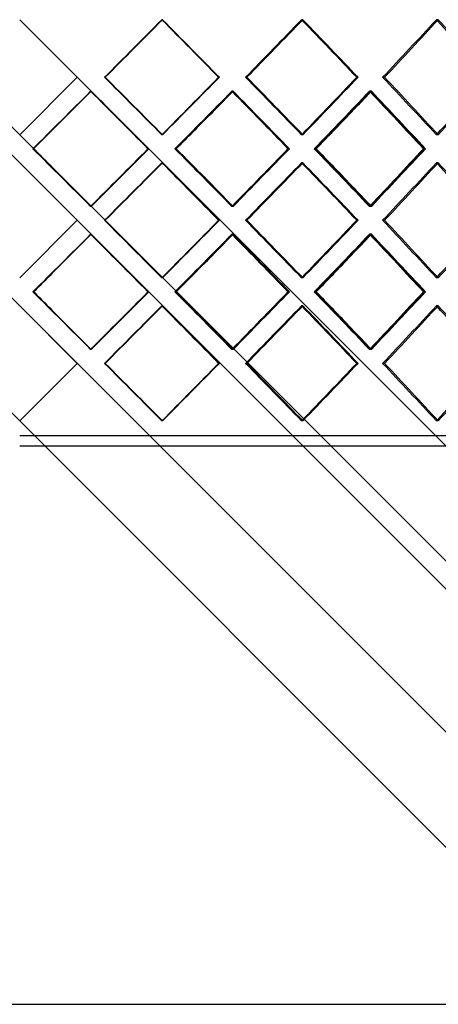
# Model space of a CAD drawing. Header units: millimetres. Extents: x -790 to 790, y -571 to 642.
# Tile 8 of 12: x 0 to 206, y -323 to 161. Entities that reach past the tile are written whole.
import ezdxf

# ---------------------------------------------------------------- set-up
doc = ezdxf.new("R2010")
doc.units = ezdxf.units.MM
doc.layers.add('HIDDEN', color=7, linetype='Continuous')
doc.layers.add('THICK', color=7, linetype='Continuous')

msp = doc.modelspace()

# ---------------------------------------------------------------- linework, layer by layer
at = {"layer": 'HIDDEN'}
for p, q in [((0, 160.64), (0, 160.64)), ((70.16, 160.64), (69.83, 160.64)), ((70.16, 160.64), (69.83, 160.64)), ((139.12, 160.64), (138.47, 160.64)), ((139.12, 160.64), (138.47, 160.64)), ((205.69, 160.64), (204.74, 160.64)), ((205.69, 160.64), (204.74, 160.64)), ((28.28, 132.37), (28.28, 132.37)), ((28.28, 132.37), (28.28, 132.37)), ((42.02, 132.37), (41.7, 132.37)), ((42.02, 132.37), (41.7, 132.37)), ((98.1, 132.37), (97.77, 132.37)), ((111.61, 132.37), (110.96, 132.37)), ((111.61, 132.37), (110.96, 132.37)), ((166.24, 132.37), (165.59, 132.37)), ((179.28, 132.37), (178.32, 132.37)), ((179.28, 132.37), (178.32, 132.37)), ((-35.13, 125.51), (535, -444.62)), ((35.18, 125.51), (34.85, 125.51)), ((35.13, 125.51), (35.13, 125.51)), ((104.88, 125.51), (104.23, 125.51)), ((104.84, 125.51), (104.51, 125.51)), ((172.79, 125.51), (171.83, 125.51)), ((172.75, 125.51), (172.11, 125.51)), ((0, 104.09), (0, 104.09)), ((70.16, 104.09), (69.83, 104.09)), ((70.16, 104.09), (69.83, 104.09)), ((139.12, 104.09), (138.47, 104.09)), ((139.12, 104.09), (138.47, 104.09)), ((205.69, 104.09), (204.74, 104.09)), ((205.69, 104.09), (204.74, 104.09)), ((6.8, 97.23), (6.47, 97.23)), ((6.86, 97.23), (6.86, 97.23)), ((63.36, 97.23), (63.03, 97.23)), ((63.41, 97.23), (63.41, 97.23)), ((76.89, 97.23), (76.24, 97.23)), ((76.95, 97.23), (76.62, 97.23)), ((132.48, 97.23), (131.84, 97.23)), ((145.67, 97.23), (144.71, 97.23)), ((145.73, 97.23), (145.08, 97.23)), ((199.34, 97.23), (198.39, 97.23)), ((0, 90.38), (0, 90.38)), ((70.16, 90.38), (69.83, 90.38)), ((70.16, 90.38), (69.83, 90.38)), ((139.12, 90.38), (138.47, 90.38)), ((139.12, 90.38), (138.47, 90.38)), ((205.69, 90.38), (204.74, 90.38)), ((205.69, 90.38), (204.74, 90.38)), ((35.18, 68.96), (34.85, 68.96)), ((35.13, 68.96), (35.13, 68.96)), ((104.88, 68.96), (104.23, 68.96)), ((104.84, 68.96), (104.51, 68.96)), ((172.79, 68.96), (171.83, 68.96)), ((172.75, 68.96), (172.11, 68.96)), ((28.28, 62.1), (28.28, 62.1)), ((28.28, 62.1), (28.28, 62.1)), ((42.02, 62.1), (41.7, 62.1)), ((42.02, 62.1), (41.7, 62.1)), ((98.1, 62.1), (97.77, 62.1)), ((111.61, 62.1), (110.96, 62.1)), ((111.61, 62.1), (110.96, 62.1)), ((166.24, 62.1), (165.59, 62.1)), ((179.28, 62.1), (178.32, 62.1)), ((179.28, 62.1), (178.32, 62.1)), ((-35.13, 55.24), (535, -514.89)), ((35.18, 55.24), (34.85, 55.24)), ((35.13, 55.24), (35.13, 55.24)), ((104.88, 55.24), (104.23, 55.24)), ((104.84, 55.24), (104.51, 55.24)), ((172.79, 55.24), (171.83, 55.24)), ((172.75, 55.24), (172.11, 55.24)), ((0, 33.82), (0, 33.82)), ((70.16, 33.82), (69.83, 33.82)), ((70.16, 33.82), (69.83, 33.82)), ((139.12, 33.82), (138.47, 33.82)), ((139.12, 33.82), (138.47, 33.82)), ((205.69, 33.82), (204.74, 33.82)), ((205.69, 33.82), (204.74, 33.82)), ((-63.41, 26.97), (535, -571.44)), ((6.8, 26.97), (6.47, 26.97)), ((6.86, 26.97), (6.86, 26.97)), ((63.36, 26.97), (63.03, 26.97)), ((63.41, 26.97), (63.41, 26.97)), ((76.89, 26.97), (76.24, 26.97)), ((76.95, 26.97), (76.62, 26.97)), ((132.48, 26.97), (131.84, 26.97)), ((145.67, 26.97), (144.71, 26.97)), ((145.73, 26.97), (145.08, 26.97)), ((199.34, 26.97), (198.39, 26.97)), ((0, 20.11), (0, 20.11)), ((70.16, 20.11), (69.83, 20.11)), ((70.16, 20.11), (69.83, 20.11)), ((139.12, 20.11), (138.47, 20.11)), ((139.12, 20.11), (138.47, 20.11)), ((205.69, 20.11), (204.74, 20.11)), ((205.69, 20.11), (204.74, 20.11)), ((35.18, -1.31), (34.85, -1.31)), ((35.13, -1.31), (35.13, -1.31)), ((104.88, -1.31), (104.23, -1.31)), ((104.84, -1.31), (104.51, -1.31)), ((172.79, -1.31), (171.83, -1.31)), ((172.75, -1.31), (172.11, -1.31)), ((28.28, -8.17), (28.28, -8.17)), ((28.28, -8.17), (28.28, -8.17)), ((42.02, -8.17), (41.7, -8.17)), ((42.02, -8.17), (41.7, -8.17)), ((98.1, -8.17), (97.77, -8.17)), ((111.61, -8.17), (110.96, -8.17)), ((111.61, -8.17), (110.96, -8.17)), ((166.24, -8.17), (165.59, -8.17)), ((179.28, -8.17), (178.32, -8.17)), ((179.28, -8.17), (178.32, -8.17)), ((0, -36.44), (0, -36.44)), ((70.16, -36.44), (69.83, -36.44)), ((70.16, -36.44), (69.83, -36.44)), ((139.12, -36.44), (138.47, -36.44)), ((139.12, -36.44), (138.47, -36.44)), ((205.69, -36.44), (204.74, -36.44)), ((205.69, -36.44), (204.74, -36.44)), ((535, -43.8), (0, -43.8))]:
    msp.add_line(p, q, dxfattribs=at)
for centre, major_axis, ratio, start_param, end_param in [((0, 160.64), (-533.85, -533.85), 0.065543, 1.583365, 1.636246), ((0, 160.64), (533.85, 533.85), 0.065543, -1.558227, -1.505346), ((0, 160.64), (-536.35, 536.35), 0.065543, -1.688881, -1.636246), ((0, 160.64), (-530.42, -530.42), 0.131652, 1.648815, 1.701696), ((0, 160.64), (530.42, 530.42), 0.131652, -1.492777, -1.439897), ((0, 160.64), (-532.9, 532.9), 0.131652, -1.754331, -1.701696), ((0, 160.64), (-524.72, -524.72), 0.198912, 1.714265, 1.767146), ((0, 160.64), (524.72, 524.72), 0.198912, -1.427327, -1.374447), ((0, 104.09), (-533.85, 533.85), 0.065543, -1.636246, -1.583365), ((0, 104.09), (533.85, -533.85), 0.065543, 1.505346, 1.558227), ((0, 104.09), (-536.35, -536.35), 0.065543, 1.636246, 1.688881), ((0, 104.09), (-530.42, 530.42), 0.131652, -1.701696, -1.648815), ((0, 104.09), (530.42, -530.42), 0.131652, 1.439897, 1.492777), ((0, 104.09), (-532.9, -532.9), 0.131652, 1.701696, 1.754331), ((0, 104.09), (-524.72, 524.72), 0.198912, -1.767146, -1.714265), ((0, 104.09), (524.72, -524.72), 0.198912, 1.374447, 1.427327), ((0, 160.64), (-533.85, -533.85), 0.065543, 1.517441, 1.570529), ((0, 90.38), (-536.35, 536.35), 0.065543, -1.623492, -1.570835), ((0, 160.64), (-530.42, -530.42), 0.131652, 1.582891, 1.635979), ((0, 90.38), (533.85, 533.85), 0.065543, -1.492532, -1.439629), ((0, 90.38), (-532.9, 532.9), 0.131652, -1.688942, -1.636285), ((0, 160.64), (-524.72, -524.72), 0.198912, 1.648341, 1.701429), ((0, 90.38), (530.42, 530.42), 0.131652, -1.427083, -1.37418), ((0, 90.38), (-527.17, 527.17), 0.198912, -1.754391, -1.701735), ((0, 160.64), (-536.35, -536.35), 0.065543, 1.517996, 1.536354), ((0, 160.64), (-532.9, -532.9), 0.131652, 1.583446, 1.601804), ((0, 160.64), (-527.17, -527.17), 0.198912, 1.648896, 1.667254), ((0, 33.82), (-533.85, 533.85), 0.065543, -1.570529, -1.517441), ((0, 33.82), (-536.35, 536.35), 0.065543, -1.536354, -1.517996), ((0, 104.09), (-536.35, -536.35), 0.065543, 1.570835, 1.623492), ((0, 33.82), (-530.42, 530.42), 0.131652, -1.635979, -1.582891), ((0, 104.09), (533.85, -533.85), 0.065543, 1.439629, 1.492532), ((0, 33.82), (-532.9, 532.9), 0.131652, -1.601804, -1.583446), ((0, 104.09), (-532.9, -532.9), 0.131652, 1.636285, 1.688942), ((0, 33.82), (-524.72, 524.72), 0.198912, -1.701429, -1.648341), ((0, 104.09), (530.42, -530.42), 0.131652, 1.37418, 1.427083), ((0, 33.82), (-527.17, 527.17), 0.198912, -1.667254, -1.648896), ((0, 104.09), (-527.17, -527.17), 0.198912, 1.701735, 1.754391), ((0, 90.38), (-533.85, -533.85), 0.065543, 1.583365, 1.636246), ((0, 90.38), (533.85, 533.85), 0.065543, -1.558227, -1.505346), ((0, 90.38), (-536.35, 536.35), 0.065543, -1.688881, -1.636246), ((0, 90.38), (-530.42, -530.42), 0.131652, 1.648815, 1.701696), ((0, 90.38), (530.42, 530.42), 0.131652, -1.492777, -1.439897), ((0, 90.38), (-532.9, 532.9), 0.131652, -1.754331, -1.701696), ((0, 90.38), (-524.72, -524.72), 0.198912, 1.714265, 1.767146), ((0, 90.38), (524.72, 524.72), 0.198912, -1.427327, -1.374447), ((0, 33.82), (-533.85, 533.85), 0.065543, -1.636246, -1.583365), ((0, 33.82), (533.85, -533.85), 0.065543, 1.505346, 1.558227), ((0, 33.82), (-536.35, -536.35), 0.065543, 1.636246, 1.688881), ((0, 33.82), (-530.42, 530.42), 0.131652, -1.701696, -1.648815), ((0, 33.82), (530.42, -530.42), 0.131652, 1.439897, 1.492777), ((0, 33.82), (-532.9, -532.9), 0.131652, 1.701696, 1.754331), ((0, 33.82), (-524.72, 524.72), 0.198912, -1.767146, -1.714265), ((0, 33.82), (524.72, -524.72), 0.198912, 1.374447, 1.427327), ((0, 90.38), (-533.85, -533.85), 0.065543, 1.517441, 1.570529), ((0, 20.11), (-536.35, 536.35), 0.065543, -1.623492, -1.570835), ((0, 90.38), (-530.42, -530.42), 0.131652, 1.582891, 1.635979), ((0, 20.11), (533.85, 533.85), 0.065543, -1.492532, -1.439629), ((0, 20.11), (-532.9, 532.9), 0.131652, -1.688942, -1.636285), ((0, 90.38), (-524.72, -524.72), 0.198912, 1.648341, 1.701429), ((0, 20.11), (530.42, 530.42), 0.131652, -1.427083, -1.37418), ((0, 20.11), (-527.17, 527.17), 0.198912, -1.754391, -1.701735), ((0, 90.38), (-536.35, -536.35), 0.065543, 1.517996, 1.536354), ((0, 90.38), (-532.9, -532.9), 0.131652, 1.583446, 1.601804), ((0, 90.38), (-527.17, -527.17), 0.198912, 1.648896, 1.667254), ((0, -36.44), (-533.85, 533.85), 0.065543, -1.570529, -1.517441), ((0, -36.44), (-536.35, 536.35), 0.065543, -1.536354, -1.517996), ((0, 33.82), (-536.35, -536.35), 0.065543, 1.570835, 1.623492), ((0, -36.44), (-530.42, 530.42), 0.131652, -1.635979, -1.582891), ((0, 33.82), (533.85, -533.85), 0.065543, 1.439629, 1.492532), ((0, -36.44), (-532.9, 532.9), 0.131652, -1.601804, -1.583446), ((0, 33.82), (-532.9, -532.9), 0.131652, 1.636285, 1.688942), ((0, -36.44), (-524.72, 524.72), 0.198912, -1.701429, -1.648341), ((0, 33.82), (530.42, -530.42), 0.131652, 1.37418, 1.427083), ((0, -36.44), (-527.17, 527.17), 0.198912, -1.667254, -1.648896), ((0, 33.82), (-527.17, -527.17), 0.198912, 1.701735, 1.754391), ((0, 20.11), (-533.85, -533.85), 0.065543, 1.583365, 1.636246), ((0, 20.11), (533.85, 533.85), 0.065543, -1.558227, -1.505346), ((0, 20.11), (-536.35, 536.35), 0.065543, -1.688881, -1.636246), ((0, 20.11), (-530.42, -530.42), 0.131652, 1.648815, 1.701696), ((0, 20.11), (530.42, 530.42), 0.131652, -1.492777, -1.439897), ((0, 20.11), (-532.9, 532.9), 0.131652, -1.754331, -1.701696), ((0, 20.11), (-524.72, -524.72), 0.198912, 1.714265, 1.767146), ((0, 20.11), (524.72, 524.72), 0.198912, -1.427327, -1.374447), ((0, -36.44), (-533.85, 533.85), 0.065543, -1.636246, -1.583365), ((0, -36.44), (533.85, -533.85), 0.065543, 1.505346, 1.558227), ((0, -36.44), (-536.35, -536.35), 0.065543, 1.636246, 1.688881), ((0, -36.44), (-530.42, 530.42), 0.131652, -1.701696, -1.648815), ((0, -36.44), (530.42, -530.42), 0.131652, 1.439897, 1.492777), ((0, -36.44), (-532.9, -532.9), 0.131652, 1.701696, 1.754331), ((0, -36.44), (-524.72, 524.72), 0.198912, -1.767146, -1.714265), ((0, -36.44), (524.72, -524.72), 0.198912, 1.374447, 1.427327)]:
    msp.add_ellipse(centre, major_axis=major_axis, ratio=ratio, start_param=start_param, end_param=end_param, dxfattribs=at)
at = {"layer": 'THICK'}
for p, q in [((-537.5, 641.59), (537.5, -433.41)), ((-535, 625.38), (535, -444.62)), ((-535, 555.11), (535, -514.89)), ((0, 160.64), (537.5, -376.86)), ((28.28, 132.37), (0, 104.09)), ((98.1, 132.37), (97.77, 132.37)), ((166.24, 132.37), (165.59, 132.37)), ((6.86, 97.23), (35.13, 125.51)), ((35.13, 125.51), (63.41, 97.23)), ((35.13, 68.96), (6.86, 97.23)), ((63.41, 97.23), (35.13, 68.96)), ((132.54, 97.23), (132.21, 97.23)), ((199.39, 97.23), (198.74, 97.23)), ((0, 90.38), (28.28, 62.1)), ((28.28, 62.1), (0, 33.82)), ((98.1, 62.1), (97.77, 62.1)), ((166.24, 62.1), (165.59, 62.1)), ((6.86, 26.97), (35.13, 55.24)), ((35.13, 55.24), (63.41, 26.97)), ((35.13, -1.31), (6.86, 26.97)), ((63.41, 26.97), (35.13, -1.31)), ((132.54, 26.97), (132.21, 26.97)), ((199.39, 26.97), (198.74, 26.97)), ((0, 20.11), (28.28, -8.17)), ((28.28, -8.17), (0, -36.44)), ((98.1, -8.17), (97.77, -8.17)), ((166.24, -8.17), (165.59, -8.17)), ((537.5, -48.8), (0, -48.8)), ((-535, -323), (535, -323))]:
    msp.add_line(p, q, dxfattribs=at)
for centre, major_axis, ratio, start_param, end_param in [((0, 160.64), (536.35, 536.35), 0.065543, -1.557981, -1.505346), ((0, 160.64), (533.85, -533.85), 0.065543, 1.452466, 1.505039), ((0, 160.64), (536.35, -536.35), 0.065543, 1.452712, 1.505346), ((0, 160.64), (532.9, 532.9), 0.131652, -1.492531, -1.439897), ((0, 160.64), (530.42, -530.42), 0.131652, 1.387016, 1.439271), ((0, 160.64), (532.9, -532.9), 0.131652, 1.387262, 1.439897), ((0, 160.64), (527.17, 527.17), 0.198912, -1.427081, -1.374447), ((0, 160.64), (524.72, -524.72), 0.198912, 1.321566, 1.373479), ((0, 160.64), (527.17, -527.17), 0.198912, 1.321812, 1.374447), ((0, 104.09), (536.35, -536.35), 0.065543, 1.505346, 1.557981), ((0, 104.09), (533.85, 533.85), 0.065543, -1.505039, -1.452466), ((0, 104.09), (536.35, 536.35), 0.065543, -1.505346, -1.452712), ((0, 104.09), (532.9, -532.9), 0.131652, 1.439897, 1.492531), ((0, 104.09), (530.42, 530.42), 0.131652, -1.439271, -1.387016), ((0, 104.09), (532.9, 532.9), 0.131652, -1.439897, -1.387262), ((0, 104.09), (527.17, -527.17), 0.198912, 1.374447, 1.427081), ((0, 104.09), (524.72, 524.72), 0.198912, -1.373479, -1.321566), ((0, 104.09), (527.17, 527.17), 0.198912, -1.374447, -1.321812), ((0, 160.64), (-536.35, -536.35), 0.065543, 1.536354, 1.57053), ((0, 90.38), (-533.85, 533.85), 0.065543, -1.623432, -1.570796), ((0, 90.38), (536.35, 536.35), 0.065543, -1.492592, -1.439936), ((0, 160.64), (-532.9, -532.9), 0.131652, 1.601804, 1.63567), ((0, 90.38), (-530.42, 530.42), 0.131652, -1.688882, -1.636558), ((0, 160.64), (533.85, -533.85), 0.065543, 1.386541, 1.439317), ((0, 160.64), (536.35, -536.35), 0.065543, 1.387097, 1.439936), ((0, 90.38), (532.9, 532.9), 0.131652, -1.427142, -1.374486), ((0, 160.64), (-527.17, -527.17), 0.198912, 1.667254, 1.700793), ((0, 90.38), (-524.72, 524.72), 0.198912, -1.754332, -1.702336), ((0, 160.64), (530.42, -530.42), 0.131652, 1.321091, 1.37354), ((0, 160.64), (532.9, -532.9), 0.131652, 1.321647, 1.374486), ((0, 104.09), (-533.85, -533.85), 0.065543, 1.570796, 1.623432), ((0, 104.09), (536.35, -536.35), 0.065543, 1.439936, 1.492592), ((0, 104.09), (-530.42, -530.42), 0.131652, 1.636558, 1.688882), ((0, 33.82), (533.85, 533.85), 0.065543, -1.439317, -1.386541), ((0, 33.82), (536.35, 536.35), 0.065543, -1.439936, -1.387097), ((0, 104.09), (532.9, -532.9), 0.131652, 1.374486, 1.427142), ((0, 104.09), (-524.72, -524.72), 0.198912, 1.702336, 1.754332), ((0, 33.82), (530.42, 530.42), 0.131652, -1.37354, -1.321091), ((0, 33.82), (532.9, 532.9), 0.131652, -1.374486, -1.321647), ((0, 33.82), (-536.35, 536.35), 0.065543, -1.57053, -1.536354), ((0, 90.38), (536.35, 536.35), 0.065543, -1.557981, -1.505346), ((0, 90.38), (533.85, -533.85), 0.065543, 1.452466, 1.505039), ((0, 90.38), (536.35, -536.35), 0.065543, 1.452712, 1.505346), ((0, 33.82), (-532.9, 532.9), 0.131652, -1.63567, -1.601804), ((0, 90.38), (532.9, 532.9), 0.131652, -1.492531, -1.439897), ((0, 90.38), (530.42, -530.42), 0.131652, 1.387016, 1.439271), ((0, 90.38), (532.9, -532.9), 0.131652, 1.387262, 1.439897), ((0, 33.82), (-527.17, 527.17), 0.198912, -1.700793, -1.667254), ((0, 90.38), (527.17, 527.17), 0.198912, -1.427081, -1.374447), ((0, 90.38), (524.72, -524.72), 0.198912, 1.321566, 1.373479), ((0, 90.38), (527.17, -527.17), 0.198912, 1.321812, 1.374447), ((0, 33.82), (536.35, -536.35), 0.065543, 1.505346, 1.557981), ((0, 33.82), (533.85, 533.85), 0.065543, -1.505039, -1.452466), ((0, 33.82), (536.35, 536.35), 0.065543, -1.505346, -1.452712), ((0, 33.82), (532.9, -532.9), 0.131652, 1.439897, 1.492531), ((0, 33.82), (530.42, 530.42), 0.131652, -1.439271, -1.387016), ((0, 33.82), (532.9, 532.9), 0.131652, -1.439897, -1.387262), ((0, 33.82), (527.17, -527.17), 0.198912, 1.374447, 1.427081), ((0, 33.82), (524.72, 524.72), 0.198912, -1.373479, -1.321566), ((0, 33.82), (527.17, 527.17), 0.198912, -1.374447, -1.321812), ((0, 90.38), (-536.35, -536.35), 0.065543, 1.536354, 1.57053), ((0, 20.11), (-533.85, 533.85), 0.065543, -1.623432, -1.570796), ((0, 20.11), (536.35, 536.35), 0.065543, -1.492592, -1.439936), ((0, 90.38), (-532.9, -532.9), 0.131652, 1.601804, 1.63567), ((0, 20.11), (-530.42, 530.42), 0.131652, -1.688882, -1.636558), ((0, 90.38), (533.85, -533.85), 0.065543, 1.386541, 1.439317), ((0, 90.38), (536.35, -536.35), 0.065543, 1.387097, 1.439936), ((0, 20.11), (532.9, 532.9), 0.131652, -1.427142, -1.374486), ((0, 90.38), (-527.17, -527.17), 0.198912, 1.667254, 1.700793), ((0, 20.11), (-524.72, 524.72), 0.198912, -1.754332, -1.702336), ((0, 90.38), (530.42, -530.42), 0.131652, 1.321091, 1.37354), ((0, 90.38), (532.9, -532.9), 0.131652, 1.321647, 1.374486), ((0, 33.82), (-533.85, -533.85), 0.065543, 1.570796, 1.623432), ((0, 33.82), (536.35, -536.35), 0.065543, 1.439936, 1.492592), ((0, 33.82), (-530.42, -530.42), 0.131652, 1.636558, 1.688882), ((0, -36.44), (533.85, 533.85), 0.065543, -1.439317, -1.386541), ((0, -36.44), (536.35, 536.35), 0.065543, -1.439936, -1.387097), ((0, 33.82), (532.9, -532.9), 0.131652, 1.374486, 1.427142), ((0, 33.82), (-524.72, -524.72), 0.198912, 1.702336, 1.754332), ((0, -36.44), (530.42, 530.42), 0.131652, -1.37354, -1.321091), ((0, -36.44), (532.9, 532.9), 0.131652, -1.374486, -1.321647), ((0, 20.11), (536.35, 536.35), 0.065543, -1.557981, -1.505346), ((0, 20.11), (533.85, -533.85), 0.065543, 1.452466, 1.505039), ((0, 20.11), (536.35, -536.35), 0.065543, 1.452712, 1.505346), ((0, 20.11), (532.9, 532.9), 0.131652, -1.492531, -1.439897), ((0, 20.11), (530.42, -530.42), 0.131652, 1.387016, 1.439271), ((0, 20.11), (532.9, -532.9), 0.131652, 1.387262, 1.439897), ((0, 20.11), (527.17, 527.17), 0.198912, -1.427081, -1.374447), ((0, 20.11), (524.72, -524.72), 0.198912, 1.321566, 1.373479), ((0, 20.11), (527.17, -527.17), 0.198912, 1.321812, 1.374447), ((0, -36.44), (-536.35, 536.35), 0.065543, -1.57053, -1.536354), ((0, -36.44), (-532.9, 532.9), 0.131652, -1.63567, -1.601804), ((0, -36.44), (-527.17, 527.17), 0.198912, -1.700793, -1.667254), ((0, -36.44), (536.35, -536.35), 0.065543, 1.505346, 1.557981), ((0, -36.44), (533.85, 533.85), 0.065543, -1.505039, -1.452466), ((0, -36.44), (536.35, 536.35), 0.065543, -1.505346, -1.452712), ((0, -36.44), (532.9, -532.9), 0.131652, 1.439897, 1.492531), ((0, -36.44), (530.42, 530.42), 0.131652, -1.439271, -1.387016), ((0, -36.44), (532.9, 532.9), 0.131652, -1.439897, -1.387262), ((0, -36.44), (527.17, -527.17), 0.198912, 1.374447, 1.427081), ((0, -36.44), (524.72, 524.72), 0.198912, -1.373479, -1.321566), ((0, -36.44), (527.17, 527.17), 0.198912, -1.374447, -1.321812)]:
    msp.add_ellipse(centre, major_axis=major_axis, ratio=ratio, start_param=start_param, end_param=end_param, dxfattribs=at)

doc.saveas('drawing.dxf')
